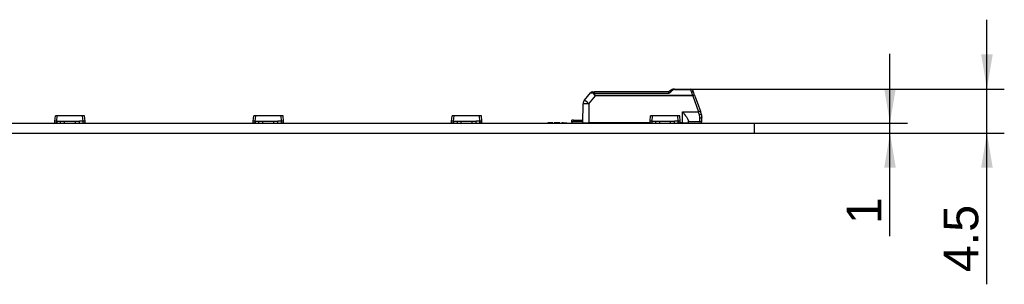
# Model space of a CAD drawing. Header units: millimetres. Extents: x 7 to 819, y 6 to 587.
# Tile 22 of 23: x 678 to 727, y 338 to 352. Entities that reach past the tile are written whole.
import ezdxf
from ezdxf.enums import TextEntityAlignment as Align

# ---------------------------------------------------------------- set-up
doc = ezdxf.new("R2010")
doc.units = ezdxf.units.MM
doc.layers.add('Default', color=7, linetype='Continuous')
doc.layers.add('LINLED_1118X30MM', color=7, linetype='Continuous')
doc.styles.add('SEACAD_Arial', font='arial.ttf')
doc.dimstyles.new('ISO', dxfattribs={"dimtxt": 1.75, "dimasz": 1.75, "dimexe": 0.875, "dimexo": 0, "dimgap": 0.4375, "dimtad": 1, "dimlfac": 2, "dimtxsty": 'SEACAD_Arial', "dimblk1": '_SE_FILLED', "dimblk2": '_SE_FILLED', "dimsah": 1, "dimcen": 0.875, "dimadec": 0, "dimazin": 0, "dimtfac": 0.5, "dimtdec": 3, "dimtmove": 0, "dimatfit": 3, "dimfxl": 1, "dimarcsym": 0})

# ---------------------------------------------------------------- blocks, each defined once
blk = doc.blocks.new('SE2')
at = {"layer": 'LINLED_1118X30MM', "color": 7, "linetype": 'Continuous'}
for p, q in [((706.213, 347.774), (706.524, 348.145)), ((706.442, 347.583), (706.778, 347.984)), ((706.601, 348.18), (706.714, 348.18)), ((706.714, 348.125), (706.714, 348.18)), ((710.452, 348.18), (706.714, 348.18)), ((706.714, 348.125), (710.481, 348.125)), ((711.672, 348.005), (706.778, 348.005)), ((706.778, 348.005), (706.778, 347.984)), ((711.672, 347.984), (706.778, 347.984)), ((710.351, 348.18), (709.784, 348.18)), ((710.592, 348.277), (710.451, 348.18)), ((710.762, 348.33), (710.762, 348.308)), ((710.762, 348.33), (711.582, 348.33)), ((710.762, 348.308), (711.582, 348.308)), ((711.582, 348.308), (711.582, 348.33)), ((711.619, 348.184), (711.582, 348.308)), ((711.672, 347.984), (711.672, 348.005)), ((711.672, 347.984), (711.963, 347.185)), ((711.766, 348.017), (712.057, 347.218)), ((711.798, 347.931), (711.962, 347.48)), ((706.134, 346.63), (706.143, 347.584)), ((706.441, 347.584), (706.436, 346.63)), ((679.522, 346.706), (679.546, 346.981)), ((679.646, 346.981), (679.546, 346.981)), ((679.622, 346.706), (679.646, 346.981)), ((680.923, 346.981), (679.646, 346.981)), ((681.023, 346.981), (680.923, 346.981)), ((680.947, 346.706), (680.923, 346.981)), ((681.047, 346.706), (681.023, 346.981)), ((689.522, 346.706), (689.546, 346.981)), ((689.646, 346.981), (689.546, 346.981)), ((689.622, 346.706), (689.646, 346.981)), ((690.923, 346.981), (689.646, 346.981)), ((691.023, 346.981), (690.923, 346.981)), ((690.947, 346.706), (690.923, 346.981)), ((691.047, 346.706), (691.023, 346.981)), ((699.522, 346.706), (699.546, 346.981)), ((699.646, 346.981), (699.546, 346.981)), ((699.622, 346.706), (699.646, 346.981)), ((700.923, 346.981), (699.646, 346.981)), ((701.023, 346.981), (700.923, 346.981)), ((700.947, 346.706), (700.923, 346.981)), ((701.047, 346.706), (701.023, 346.981)), ((709.522, 346.706), (709.546, 346.981)), ((709.646, 346.981), (709.546, 346.981)), ((709.622, 346.706), (709.646, 346.981)), ((710.923, 346.981), (709.646, 346.981)), ((711.023, 346.981), (710.923, 346.981)), ((710.947, 346.706), (710.923, 346.981)), ((711.047, 346.706), (711.023, 346.981)), ((711.159, 346.63), (711.159, 347.184)), ((711.16, 347.185), (711.963, 347.185)), ((712.01, 347.023), (712.02, 347.027)), ((712.104, 347.089), (712.057, 347.218)), ((712.134, 346.78), (712.134, 346.918)), ((155.784, 346.605), (714.784, 346.605)), ((679.522, 346.606), (679.522, 346.706)), ((679.622, 346.606), (679.522, 346.606)), ((679.622, 346.606), (679.622, 346.706)), ((679.622, 346.706), (679.634, 346.706)), ((679.634, 346.605), (679.634, 346.706)), ((679.634, 346.706), (679.809, 346.706)), ((679.809, 346.605), (679.809, 346.706)), ((679.809, 346.706), (680.009, 346.706)), ((680.009, 346.606), (680.009, 346.706)), ((680.009, 346.706), (680.559, 346.706)), ((680.559, 346.606), (680.559, 346.706)), ((680.559, 346.706), (680.759, 346.706)), ((680.759, 346.605), (680.759, 346.706)), ((680.934, 346.706), (680.759, 346.706)), ((680.934, 346.706), (680.934, 346.605)), ((680.934, 346.706), (680.947, 346.706)), ((680.947, 346.606), (680.947, 346.706)), ((681.047, 346.606), (680.947, 346.606)), ((681.047, 346.606), (681.047, 346.706)), ((689.522, 346.606), (689.522, 346.706)), ((689.622, 346.606), (689.522, 346.606)), ((689.622, 346.606), (689.622, 346.706)), ((689.622, 346.706), (689.634, 346.706)), ((689.634, 346.605), (689.634, 346.706)), ((689.634, 346.706), (689.809, 346.706)), ((689.809, 346.605), (689.809, 346.706)), ((689.809, 346.706), (690.009, 346.706)), ((690.009, 346.606), (690.009, 346.706)), ((690.009, 346.706), (690.559, 346.706)), ((690.559, 346.606), (690.559, 346.706)), ((690.559, 346.706), (690.759, 346.706)), ((690.759, 346.605), (690.759, 346.706)), ((690.934, 346.706), (690.759, 346.706)), ((690.934, 346.706), (690.934, 346.605)), ((690.934, 346.706), (690.947, 346.706)), ((690.947, 346.606), (690.947, 346.706)), ((691.047, 346.606), (690.947, 346.606)), ((691.047, 346.606), (691.047, 346.706)), ((699.522, 346.606), (699.522, 346.706)), ((699.622, 346.606), (699.522, 346.606)), ((699.622, 346.606), (699.622, 346.706)), ((699.622, 346.706), (699.634, 346.706)), ((699.634, 346.605), (699.634, 346.706)), ((699.634, 346.706), (699.809, 346.706)), ((699.809, 346.605), (699.809, 346.706)), ((699.809, 346.706), (700.009, 346.706)), ((700.009, 346.606), (700.009, 346.706)), ((700.009, 346.706), (700.559, 346.706)), ((700.559, 346.606), (700.559, 346.706)), ((700.559, 346.706), (700.759, 346.706)), ((700.759, 346.605), (700.759, 346.706)), ((700.934, 346.706), (700.759, 346.706)), ((700.934, 346.706), (700.934, 346.605)), ((700.934, 346.706), (700.947, 346.706)), ((700.947, 346.606), (700.947, 346.706)), ((701.047, 346.606), (700.947, 346.606)), ((701.047, 346.606), (701.047, 346.706)), ((704.551, 346.63), (704.368, 346.63)), ((704.368, 346.63), (704.368, 346.605)), ((704.618, 346.63), (704.551, 346.63)), ((704.551, 346.63), (704.551, 346.605)), ((704.62, 346.63), (704.62, 346.605)), ((704.977, 346.63), (704.688, 346.63)), ((704.688, 346.63), (704.688, 346.605)), ((704.977, 346.63), (704.977, 346.605)), ((705.141, 346.63), (705.074, 346.63)), ((705.074, 346.63), (705.074, 346.605)), ((705.139, 346.63), (705.139, 346.605)), ((705.141, 346.63), (705.323, 346.63)), ((705.323, 346.605), (705.323, 346.63)), ((705.584, 346.655), (705.584, 346.755)), ((705.659, 346.755), (705.584, 346.755)), ((705.584, 346.655), (705.584, 346.605)), ((705.659, 346.755), (705.659, 346.68)), ((705.659, 346.755), (706.135, 346.755)), ((706.135, 346.68), (705.659, 346.68)), ((706.134, 346.63), (706.436, 346.63)), ((709.522, 346.63), (706.436, 346.63)), ((709.522, 346.606), (709.522, 346.706)), ((709.622, 346.606), (709.522, 346.606)), ((709.622, 346.606), (709.622, 346.706)), ((709.622, 346.706), (709.634, 346.706)), ((709.634, 346.605), (709.634, 346.706)), ((709.634, 346.706), (709.809, 346.706)), ((709.809, 346.605), (709.809, 346.706)), ((709.809, 346.706), (710.009, 346.706)), ((710.009, 346.606), (710.009, 346.706)), ((710.009, 346.706), (710.559, 346.706)), ((710.559, 346.606), (710.559, 346.706)), ((710.559, 346.706), (710.759, 346.706)), ((710.759, 346.605), (710.759, 346.706)), ((710.934, 346.706), (710.759, 346.706)), ((710.934, 346.706), (710.934, 346.605)), ((710.934, 346.706), (710.947, 346.706)), ((710.959, 346.63), (710.934, 346.605)), ((710.947, 346.606), (710.947, 346.706)), ((711.047, 346.606), (710.947, 346.606)), ((711.047, 346.606), (711.047, 346.706)), ((711.159, 346.63), (711.047, 346.63)), ((711.159, 346.63), (711.459, 346.63)), ((711.259, 346.63), (711.259, 346.605)), ((711.459, 346.63), (711.459, 346.724)), ((712.034, 346.68), (711.459, 346.68)), ((712.034, 346.68), (711.459, 346.68)), ((712.034, 346.68), (712.034, 346.852)), ((712.109, 346.714), (712.109, 346.655)), ((712.109, 346.605), (712.109, 346.655)), ((714.784, 346.105), (714.784, 346.605)), ((155.784, 346.105), (714.784, 346.105))]:
    blk.add_line(p, q, dxfattribs=at)
for centre, radius, start, end in [((706.601, 348.079), 0.101, 90.3214, 139.679), ((707.274, 351.746), 3.678, 258.2376, 260.576), ((706.731, 347.91), 0.216, 94.4693, 106.0575), ((699.364, 361.584), 17.457, 309.5581, 310.2759), ((710.762, 348.03), 0.3, 90.0001, 124.507), ((710.746, 348.066), 0.261, 108.3318, 124.8889), ((710.765, 348.129), 0.179, 90.9578, 130.6125), ((711.582, 348.23), 0.1, 20.0005, 89.9999), ((706.513, 346.328), 5.514, 19.4402, 20.5594), ((703.817, 345.206), 8.432, 19.4709, 20.5294), ((706.443, 347.581), 0.3, 140, 179.5), ((713.005, 344.394), 2.979, 108.5546, 110.4736), ((671.285, 335.235), 42.397, 16.1436, 16.3709), ((711.419, 346.853), 0.615, 359.9594, 16.0983), ((711.635, 346.918), 0.5, 0.0032, 20.0029), ((705.659, 346.555), 0.125, 90, 126.8699), ((706.609, 346.905), 0.3, 270, 293.5565), ((712.034, 346.78), 0.1, 270, 0), ((712.034, 346.555), 0.125, 53.1301, 90)]:
    blk.add_arc(centre, radius, start, end, dxfattribs=at)
for centre, major_axis, ratio, start_param, end_param in [((711.672, 347.983), (0.094, 0.0342), 0.0082, 0, 1.567895), ((706.443, 347.581), (0.3, -0.003), 0.008726, 1.573617, 3.141593), ((706.443, 347.581), (-0.23, 0.193), 0.006685, 4.720219, 6.283185), ((679.622, 346.701), (0.1, -0.0044), 0.043495, 1.574596, 3.141593), ((680.947, 346.701), (0.1, 0.0044), 0.043495, 0.000003, 1.566996), ((689.622, 346.701), (0.1, -0.0044), 0.043495, 1.574596, 3.141593), ((690.947, 346.701), (0.1, 0.0044), 0.043495, 0.000003, 1.566996), ((699.622, 346.701), (0.1, -0.0044), 0.043495, 1.574596, 3.141593), ((700.947, 346.701), (0.1, 0.0044), 0.043495, 0.000002, 1.566996), ((709.622, 346.701), (0.1, -0.0044), 0.043495, 1.574596, 3.141593), ((710.947, 346.701), (0.1, 0.0044), 0.043495, 0.000002, 1.566996)]:
    blk.add_ellipse(centre, major_axis=major_axis, ratio=ratio, start_param=start_param, end_param=end_param, dxfattribs=at)
for points, knots in [([(706.714, 348.18), (706.705, 348.18), (706.696, 348.174), (706.681, 348.152), (706.675, 348.135), (706.672, 348.117)], [0, 0, 0, 0, 0.5, 0.5, 1, 1, 1, 1]), ([(706.778, 347.984), (706.764, 347.989), (706.737, 348), (706.693, 348.045), (706.681, 348.087), (706.672, 348.117)], [0, 0, 0, 0, 0.235372, 0.457314, 1, 1, 1, 1]), ([(706.714, 348.125), (706.715, 348.112), (706.717, 348.089), (706.725, 348.057), (706.738, 348.032), (706.756, 348.013), (706.771, 348.008), (706.778, 348.005)], [0, 0, 0, 0, 0.272042, 0.497908, 0.684926, 0.845835, 1, 1, 1, 1]), ([(710.481, 348.125), (710.479, 348.131), (710.474, 348.144), (710.468, 348.158), (710.463, 348.169), (710.458, 348.176), (710.454, 348.18), (710.453, 348.18), (710.452, 348.18)], [0, 0, 0, 0, 0.20474, 0.394141, 0.568268, 0.727202, 0.87106, 1, 1, 1, 1]), ([(711.582, 348.308), (711.603, 348.311), (711.625, 348.308), (711.658, 348.293), (711.671, 348.28), (711.676, 348.264)], [0, 0, 0, 0, 0.5, 0.5, 1, 1, 1, 1]), ([(711.713, 348.163), (711.707, 348.174), (711.695, 348.182), (711.662, 348.189), (711.641, 348.188), (711.619, 348.184)], [0, 0, 0, 0, 0.5, 0.5, 1, 1, 1, 1]), ([(711.672, 348.005), (711.667, 348.022), (711.658, 348.055), (711.644, 348.101), (711.631, 348.145), (711.623, 348.171), (711.619, 348.184)], [0, 0, 0, 0, 0.264161, 0.518866, 0.764137, 1, 1, 1, 1]), ([(711.766, 348.017), (711.765, 348.021), (711.754, 348.022), (711.72, 348.017), (711.696, 348.012), (711.672, 348.005)], [0, 0, 0, 0, 0.5, 0.5, 1, 1, 1, 1]), ([(711.16, 347.184), (711.199, 347.132), (711.267, 347.044), (711.363, 346.915), (711.439, 346.802), (711.453, 346.748), (711.459, 346.724)], [0, 0, 0, 0, 0.294755, 0.499673, 0.776792, 1, 1, 1, 1]), ([(712.02, 347.027), (712.045, 347.036), (712.068, 347.048), (712.099, 347.071), (712.107, 347.081), (712.104, 347.089)], [0, 0, 0, 0, 0.5, 0.5, 1, 1, 1, 1]), ([(712.134, 346.918), (712.134, 346.901), (712.124, 346.884), (712.087, 346.859), (712.061, 346.852), (712.034, 346.852)], [0, 0, 0, 0, 0.5, 0.5, 1, 1, 1, 1])]:
    blk.add_open_spline(points, degree=3, knots=knots, dxfattribs=at)
blk.add_open_spline([(710.649, 348.265), (710.627, 348.281), (710.605, 348.286), (710.592, 348.277)], degree=3, dxfattribs=at)
blk = doc.blocks.new('DMBLK17')
at = {"layer": 'Default', "linetype": 'Continuous'}
for points in [[(721.907, 348.355), (721.324, 348.355), (721.616, 346.605)], [(721.907, 344.355), (721.616, 346.105), (721.324, 344.355)]]:
    blk.add_hatch(color=7, dxfattribs=at).paths.add_polyline_path(points)
at = {"layer": 'Default', "color": 7, "linetype": 'Continuous'}
for p, q in [((721.616, 340.898), (721.616, 350.105)), ((714.784, 346.605), (722.491, 346.605)), ((714.784, 346.105), (722.491, 346.105))]:
    blk.add_line(p, q, dxfattribs=at)
at = {"layer": 'Default', "color": 7, "linetype": 'Continuous', "style": 'SEACAD_Arial'}
blk.add_text('1', height=1.75, rotation=90, dxfattribs=at).set_placement((719.428, 341.51), align=Align.TOP_LEFT)
blk = doc.blocks.new('_SE_FILLED')
at = {"color": 0}
blk.add_line((0, 0), (-1, 0), dxfattribs=at)
blk.add_solid([(0, 0), (-1, -0.1665), (-1, 0.1665), (0, 0)], dxfattribs=at)
blk = doc.blocks.new('DMBLK18')
at = {"layer": 'Default', "linetype": 'Continuous'}
for points in [[(726.794, 350.08), (726.211, 350.08), (726.503, 348.33)], [(726.794, 344.355), (726.503, 346.105), (726.211, 344.355)]]:
    blk.add_hatch(color=7, dxfattribs=at).paths.add_polyline_path(points)
at = {"layer": 'Default', "color": 7, "linetype": 'Continuous'}
for p, q in [((726.503, 338.472), (726.503, 351.83)), ((711.172, 348.33), (727.378, 348.33)), ((714.784, 346.105), (727.378, 346.105))]:
    blk.add_line(p, q, dxfattribs=at)
at = {"layer": 'Default', "color": 7, "linetype": 'Continuous', "style": 'SEACAD_Arial'}
blk.add_text('4.5', height=1.75, rotation=90, dxfattribs=at).set_placement((724.315, 339.084), align=Align.TOP_LEFT)

msp = doc.modelspace()

# ---------------------------------------------------------------- block references
at = {"layer": 'Default'}
msp.add_blockref('SE2', (0, 0), dxfattribs=at)

# ---------------------------------------------------------------- dimensions: what is measured, and where the dimension line sits
at = {"layer": 'Default', "color": 7, "linetype": 'Continuous'}
for base, p2, text, picture, middle, dimtype in [((726.5028, 348.3303), (711.1724, 348.3303), '\\A1;4.5 {}', 'DMBLK18', (726.5028, 344.3457), 160), ((721.6157, 346.1053), (714.7844, 346.6053), '\\A1;<>', 'DMBLK17', (721.6157, 343.4925), 161)]:
    dim = msp.add_linear_dim(base=base, p1=(714.7844, 346.1053), p2=p2, angle=90, text=text, dimstyle='ISO', dxfattribs=at)
    dim.commit()
    dim.dimension.update_dxf_attribs({"geometry": picture, "text_midpoint": middle, "dimtype": dimtype})

doc.saveas('drawing.dxf')
